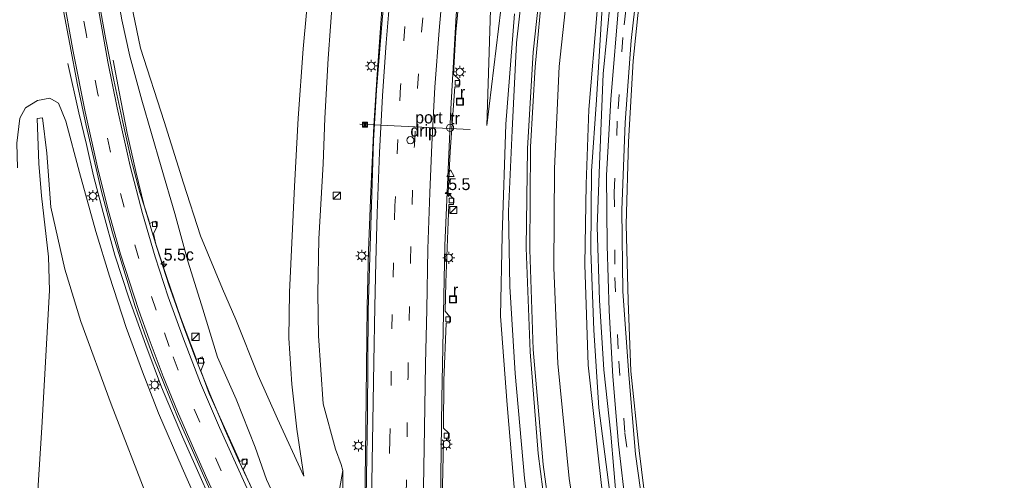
# Model space of a CAD drawing. Header units: millimetres. Extents: x 82463 to 85160, y 450000 to 452470.
# Tile 53 of 98: x 83919 to 84126, y 450725 to 450821. Entities that reach past the tile are written whole.
import ezdxf
from ezdxf.enums import TextEntityAlignment as Align

# ---------------------------------------------------------------- set-up
doc = ezdxf.new("R2010")
doc.units = ezdxf.units.MM
doc.linetypes.add('39strp', pattern=[12, 3, -9])
for name, color, linetype, lineweight in [('af-bs-rasterhekwerk', 8, 'hekwerk', 18), ('as-bs-kilometr', 13, 'Continuous', 18), ('bw-bs-drip', 8, 'Continuous', 18), ('bw-bs-portaal', 8, 'Continuous', 18), ('gr-bs-geleiderail', 213, 'geleiderail', 18), ('gw-bs-insteekwatergang', 93, 'Continuous', 18), ('gw-bs-kruinlijn', 93, 'Continuous', 18), ('gw-bs-teenlijn', 93, 'Continuous', 18), ('mk-bs-39streep 0.15', 8, '39strp', 18), ('mk-bs-streep 0.15', 8, 'Continuous', 18), ('og-b5-bekleding', 253, 'Continuous', 18), ('og-b5-water', 153, 'Continuous', 18), ('og-bs-inrichtingselement', 253, 'Continuous', 18), ('og-bs-terreinafscheiding', 253, 'Continuous', 18), ('wh-bs-kolk', 8, 'Continuous', 18), ('wh-bs-put', 8, 'Continuous', 18), ('wh-bs-waterlijn', 133, 'Continuous', 18), ('wm-bs-lichtmast', 8, 'Continuous', 18), ('wm-bs-verkeersbord', 8, 'Continuous', 18)]:
    doc.layers.add(name, color=color, linetype=linetype, lineweight=lineweight)
doc.styles.add('rtw_iso', font='iso-rtw.shx')
doc.linetypes.add('geleiderail', pattern='A,2,-1,[175,RTW.shx,S=0.5,R=0,X=0,Y=0],-1', length=4)
doc.linetypes.add('hekwerk', pattern='A,7,-1.5,[1,RTW.shx,S=0.75,R=0,X=0,Y=0],-1.5', length=10)

# ---------------------------------------------------------------- blocks, each defined once
blk = doc.blocks.new('kolk')
blk.add_lwpolyline([(-0.5, -0.5), (0.5, -0.5), (0.5, 0.5), (-0.5, 0.5)], close=True)
blk = doc.blocks.new('put')
for p, q in [((0.75, 0.75), (-0.75, 0.75)), ((-0.75, 0.75), (-0.75, -0.75)), ((0.75, -0.75), (0.75, 0.75)), ((-0.75, -0.75), (0.75, -0.75))]:
    blk.add_line(p, q)
blk.add_lwpolyline([(-0.625, 0.625), (0.625, 0.625), (0.625, -0.625), (-0.625, -0.625)], close=True)
blk = doc.blocks.new('dtbattr')
at = {"style": 'rtw_iso'}
blk.add_attdef('TAG', (0.59, 0.87), '', height=2.5, dxfattribs=at)
blk = doc.blocks.new('dtb')
blk.add_circle((0, 0), 0.75)
blk = doc.blocks.new('verkeersbord')
for p, q in [((0, 0.75), (-0.75, -0.625)), ((0.75, -0.625), (0, 0.75)), ((-0.75, -0.625), (0.75, -0.625))]:
    blk.add_line(p, q)
blk = doc.blocks.new('camera')
h = blk.add_hatch(color=256)
h.paths.add_polyline_path([(0.5, 0.5), (-0.5, 0.5), (0, 0)])
h.paths.add_polyline_path([(0, 0), (-0.5, -0.5), (0.5, -0.5)])
for p, q in [((-0.5, 0.5), (0.5, -0.5)), ((0.5, 0.5), (-0.5, -0.5))]:
    blk.add_line(p, q)
blk.add_lwpolyline([(-0.5, 0.5), (0.5, 0.5), (0.5, -0.5), (-0.5, -0.5)], close=True)
blk = doc.blocks.new('dtbattr-l')
at = {"style": 'rtw_iso'}
blk.add_attdef('TAG', (0, 0), '', height=2.5, dxfattribs=at)
blk = doc.blocks.new('kast')
blk.add_line((-0.75, -0.75), (0.75, 0.75))
blk.add_lwpolyline([(-0.75, 0.75), (0.75, 0.75), (0.75, -0.75), (-0.75, -0.75)], close=True)
blk = doc.blocks.new('lantaarnpaal')
for p, q in [((-0.75, 0), (-1.25, 0)), ((-0.88, 0.88), (-0.53, 0.53)), ((0, 0.75), (0, 1.25)), ((0.53, 0.53), (0.88, 0.88)), ((0.75, 0), (1.25, 0)), ((-0.53, -0.53), (-0.88, -0.88)), ((0, -0.75), (0, -1.25)), ((0.53, -0.53), (0.88, -0.88))]:
    blk.add_line(p, q)
blk.add_circle((0, 0), 0.75)
blk = doc.blocks.new('hecto')
for p, q in [((0, 0.625), (-0.625, 0)), ((0, -0.625), (0, 0.625)), ((-0.625, 0), (0.625, 0)), ((0.625, 0), (0, -0.625))]:
    blk.add_line(p, q)

msp = doc.modelspace()

# ---------------------------------------------------------------- linework, layer by layer
at = {"layer": 'af-bs-rasterhekwerk'}
msp.add_polyline3d([(84049.828, 450833.792, -0.058), (84047.653, 450812.686, -0.063), (84046.656, 450795.649, -0.077), (84046.151, 450778.283, -0.095), (84046.592, 450762.251, -0.095), (84047.169, 450747.472, -0.168), (84048.895, 450730.772, -0.204), (84050.872, 450714.819, -0.209), (84053.354, 450701.504, -0.209), (84053.504, 450700.704, -0.327), (84057.327, 450681.298, -0.386), (84060.147, 450671.147, -0.474), (84062.981, 450660.844, -0.227), (84066.661, 450648.639, -0.241), (84070.25, 450638.137, -0.292), (84072.385, 450632.619, -0.311), (84078.318, 450616.759, -0.1)], dxfattribs=at)
at = {"layer": 'bw-bs-portaal'}
msp.add_polyline3d([(83990.227, 450799.339, 4.745), (84013.411, 450798.202, 4.78)], dxfattribs=at)
at = {"layer": 'gr-bs-geleiderail'}
for points in [[(84006.613, 450686.338, -2.654), (84006.989, 450703.706, -2.697), (84007.458, 450741.699, -2.597), (84008.087, 450773.895, -2.36), (84009.383, 450802.611, -2.178), (84010.506, 450822.206, -2.037), (84012.42, 450843.566, -1.837), (84015.268, 450864.522, -1.541), (84017.967, 450882.785, -1.196), (84022.249, 450905.014, -0.832), (84024.1, 450913.318, -0.654)], [(83991.117, 450704.568, -2.411), (83991.28, 450720.389, -2.37), (83991.416, 450729.81, -2.298), (83991.626, 450748.26, -2.134), (83991.821, 450761.154, -2.007), (83992.099, 450772.785, -1.971), (83992.557, 450785.271, -1.816), (83993.212, 450799.007, -1.743), (83993.876, 450809.8, -1.593), (83994.9, 450823.542, -1.394), (83995.879, 450834.402, -1.285), (83996.752, 450842.462, -1.185), (83997.93, 450852.938, -1.08), (83999.329, 450863.936, -0.862), (84001.022, 450875.735, -0.708)], [(83941.797, 450762.658, 2.759), (83938.837, 450771.821, 2.578), (83936.331, 450780.785, 2.517), (83934.355, 450788.492, 2.341), (83932.847, 450795.11, 2.053), (83931.246, 450801.768, 1.802), (83928.917, 450812.118, 1.263)], [(83958.728, 450742.672, 2.872), (83955.637, 450750.537, 2.686), (83953.198, 450756.905, 2.559), (83950.151, 450765.608, 2.454), (83947.637, 450773.413, 2.359), (83944.972, 450782.232, 2.245), (83943.236, 450789.434, 2.136), (83941.425, 450797.485, 1.754), (83939.72, 450806.128, 1.359), (83938.441, 450812.792, 0.978)], [(83969.411, 450697.721, 3.604), (83966.432, 450704.018, 3.511), (83962.334, 450712.865, 3.367), (83957.264, 450724.092, 3.204), (83952.98, 450733.679, 3.079), (83948.606, 450744.12, 2.963), (83945.289, 450752.898, 2.87), (83941.797, 450762.658, 2.759)], [(83958.728, 450742.672, 2.872), (83961.962, 450735.1, 2.898), (83964.789, 450728.787, 3.014), (83968.423, 450721.081, 3.135), (83971.961, 450713.959, 3.251), (83974.878, 450708.255, 3.362), (83977.294, 450703.669, 3.423), (83978.119, 450701.895, 3.548)]]:
    msp.add_polyline3d(points, dxfattribs=at)
at = {"layer": 'gw-bs-insteekwatergang'}
for points in [[(84047.994, 450637.654, -3.713), (84044.61, 450648.09, -3.729), (84038.926, 450668.642, -3.784), (84034.323, 450689.566, -3.889), (84031.387, 450708.235, -3.798), (84028.719, 450727.855, -3.798), (84026.651, 450752.024, -3.775), (84025.974, 450773.033, -3.875), (84026.095, 450794.566, -3.879), (84027.038, 450811.409, -3.839), (84028.665, 450828.832, -3.702)], [(84022.717, 450822.561, -3.966), (84020.896, 450799.383, -3.92), (84020.129, 450775.967, -3.757), (84019.787, 450758.992, -3.652), (84021.177, 450740.392, -3.77), (84022.833, 450721.418, -3.884), (84026.674, 450700.993, -3.893), (84029.495, 450684.257, -3.934), (84032.674, 450667.514, -3.798), (84036.566, 450651.099, -3.848)]]:
    msp.add_polyline3d(points, dxfattribs=at)
at = {"layer": 'gw-bs-kruinlijn'}
for points in [[(84125.59, 451080.063, 0.207), (84116.242, 451058.999, 0.239), (84103.54, 451030.712, 0.185), (84093.655, 451006.525, 0.293), (84084.768, 450984.836, 0.148), (84076.173, 450960.316, 0.167), (84065.602, 450929.739, -0.019), (84053.76, 450890.589, 0.292), (84049.014, 450871.623, 0.41), (84042.836, 450838.486, 0.333), (84041.065, 450822.78, 0.346), (84039.967, 450804.453, 0.501), (84038.888, 450789.482, 0.369), (84038.758, 450772.769, 0.456), (84039.372, 450756.047, 0.396), (84040.442, 450739.733, 0.383), (84042.941, 450720.292, 0.419), (84045.301, 450704.32, 0.333), (84048.968, 450685.402, 0.337), (84053.119, 450668.521, 0.447), (84058.345, 450649.746, 0.324), (84064.762, 450631.704, 0.342)], [(84016.917, 450799.07, -3.47), (84018.006, 450832.279, -3.115), (84020.257, 450854.68, -2.729), (84024.733, 450880.82, -2.456), (84030.171, 450906.638, -1.869), (84035.786, 450930.819, -1.373), (84047.157, 450972.722, -0.947), (84054.213, 450995.321, -0.576), (84061.418, 451016.761, -0.272), (84069.452, 451036.65, -0.249), (84074.37, 451047.548, -0.135), (84078.998, 451059.081, 0.185)], [(84017.076, 450959.02, -0.061), (84012.637, 450951.11, 0.178), (84004.276, 450930.938, 0.192), (84001.014, 450924.708, 0.21), (83997.155, 450917.215, 0.146), (83994.238, 450909.854, 0.083), (83990.939, 450899.168, -0.04), (83988.354, 450889.894, -0.063), (83985.714, 450875.936, -0.244), (83983.88, 450863.061, -0.335), (83982.12, 450851.085, -0.449), (83980.718, 450838.41, -0.476), (83979.698, 450829.717, -0.421), (83978.382, 450815.2, -0.376), (83977.32, 450800.647, -0.421), (83976.552, 450786.289, -0.467), (83975.517, 450764.056, -0.308), (83975.349, 450754.379, -0.213), (83975.956, 450744.736, -0.344), (83977.044, 450735.292, -0.335), (83978.497, 450725.405, -0.135)], [(83935.774, 450850.59, 0.278), (83937.078, 450841.295, 0.528), (83938.801, 450829.67, 0.605), (83940.255, 450821.299, 0.66), (83941.937, 450813.61, 0.555), (83944.481, 450804.365, 0.632), (83948.54, 450790.363, 0.828), (83951.404, 450780.61, 0.919), (83954.134, 450770.581, 1.073), (83957.019, 450761.428, 1.282), (83960.374, 450750.385, 1.496), (83964.274, 450741.571, 1.777), (83968.26, 450731.468, 2.104)], [(84040.071, 450823.146, 0.205), (84038.368, 450802.471, 0.174), (84037.749, 450786.73, 0.164), (84037.511, 450769.857, 0.187), (84038.21, 450748.732, 0.183), (84040.365, 450729.055, 0.196), (84042.461, 450710.498, 0.164), (84046.097, 450692.236, 0.242), (84051.284, 450670.024, 0.233), (84056.816, 450650.006, 0.187), (84063.489, 450631.414, 0.124)], [(83918.362, 450790.162, 1.636), (83918.25, 450795.385, 1.573), (83918.86, 450800.633, 1.4), (83920.043, 450802.765, 1.182), (83922.533, 450804.358, 1.105), (83925.139, 450804.8, 1.137), (83926.97, 450803.799, 1.223), (83928.482, 450800.003, 1.337), (83931.364, 450789.221, 1.555), (83934.795, 450776.825, 1.764), (83937.67, 450767.446, 1.95)], [(83966.714, 450699.986, 2.8), (83965.722, 450700.624, 2.828), (83963.909, 450702.292, 2.689), (83961.17, 450708.63, 2.568), (83956.643, 450718.744, 2.471), (83952.925, 450727.196, 2.336), (83947.991, 450738.656, 2.169), (83944.648, 450747.308, 2.095), (83941.217, 450756.628, 1.997), (83937.67, 450767.446, 1.95)], [(83968.26, 450731.468, 2.104), (83970.644, 450724.707, 2.396), (83974.851, 450715.708, 2.475), (83978.416, 450707.979, 2.526), (83978.714, 450707.091, 2.596), (83978.32, 450705.958, 2.587), (83977.977, 450705.545, 2.68)], [(83985.61, 450623.693, -3.534), (83985.825, 450650.649, -3.488), (83986.581, 450706.498, -3.338), (83986.653, 450726.571, -3.211)]]:
    msp.add_polyline3d(points, dxfattribs=at)
at = {"layer": 'gw-bs-teenlijn'}
for points in [[(84017.076, 450959.02, -0.061), (84014.86, 450949.84, -0.285), (84010.936, 450937.716, -0.403), (84006.553, 450928.335, -0.553), (84002.854, 450919.343, -0.73), (83999.851, 450911.59, -1.007), (83996.976, 450903.907, -1.18), (83994.463, 450895.94, -1.248), (83992.173, 450886.532, -1.38), (83990.608, 450877.368, -1.498), (83988.895, 450865.108, -1.689), (83987.785, 450853.703, -1.866), (83985.87, 450839.201, -2.093), (83984.606, 450826.696, -2.207), (83983.57, 450813.139, -2.275), (83982.935, 450800.604, -2.366), (83982.536, 450791.002, -2.466), (83981.609, 450775.299, -2.661), (83981.428, 450763.819, -2.775), (83981.568, 450754.868, -2.834), (83982.582, 450740.638, -2.906), (83985.171, 450731.061, -2.979), (83986.338, 450727.863, -3.102), (83986.653, 450726.571, -3.211)], [(83978.497, 450725.405, -0.135), (83972.946, 450737.427, -0.094), (83968.938, 450746.573, -0.017), (83964.218, 450758.314, -0.067), (83961.379, 450764.764, 0.056), (83956.776, 450775.898, 0.115), (83953.217, 450786.983, 0.074), (83949.162, 450799.949, 0.092), (83944.206, 450815.297, 0.087), (83941.544, 450828.177, 0.078), (83938.435, 450840.683, 0.128), (83935.774, 450850.59, 0.278)], [(84034.623, 450834.949, -3.261), (84032.133, 450811.496, -3.193), (84031.129, 450790.024, -3.284), (84031.022, 450769.206, -3.293), (84031.824, 450749.082, -3.32), (84034.246, 450724.903, -3.302), (84037.427, 450703.987, -3.27), (84041.423, 450682.259, -3.215), (84047.992, 450655.015, -3.261), (84055.447, 450629.101, -3.261)], [(84016.917, 450799.07, -3.47), (84020.342, 450827.564, -3.647)], [(84042.902, 450825.652, -0.299), (84041.383, 450809.908, -0.299), (84040.635, 450792.697, -0.327), (84040.108, 450777.772, -0.259), (84040.576, 450762.363, -0.259), (84041.525, 450747.718, -0.259), (84042.946, 450734.25, -0.259), (84044.242, 450719.364, -0.259), (84045.893, 450706.938, -0.259), (84048.288, 450695.839, -0.259), (84051.402, 450679.867, -0.259), (84054.777, 450665.974, -0.259), (84060.394, 450648.918, -0.259), (84066.082, 450631.787, -0.259)], [(83923.426, 450784.302, -0.044), (83922.856, 450791.103, 0.142), (83922.477, 450800.532, 0.478), (83923.634, 450800.667, 0.478), (83924.554, 450793.241, 0.11), (83925.339, 450781.954, -0.308)], [(83923.426, 450784.302, -0.044), (83924.878, 450771.467, -0.408), (83925.086, 450764.42, -0.39), (83923.472, 450735.665, -0.473), (83922.623, 450722.419, -0.436), (83921.971, 450714.716, -0.334), (83919.997, 450705.697, -0.274), (83918.234, 450701.76, -0.218), (83915.767, 450700.035, -0.218), (83912.676, 450698.724, -0.218), (83909.339, 450698.219, -0.218), (83906.638, 450699.124, -0.179), (83893.1, 450710.301, -0.169), (83896.896, 450704.081, -0.245), (83901.214, 450696.833, -0.203), (83905.246, 450689.666, -0.191)], [(83925.339, 450781.954, -0.308), (83928.281, 450768.927, -0.334), (83931.681, 450757.935, -0.352), (83938.031, 450740.516, -0.357), (83945.973, 450720.061, -0.292), (83951.517, 450704.345, -0.264), (83954.989, 450696.238, -0.278), (83957.656, 450692.324, -0.376), (83960.27, 450690.475, -0.427), (83963.272, 450690.689, -0.441), (83968.657, 450693.517, -0.309)], [(83986.653, 450726.571, -3.211), (83983.368, 450707.812, -0.358), (83983.26, 450700.413, -0.358), (83982.679, 450665.152, -0.378), (83982.583, 450650.794, -0.39), (83985.61, 450623.693, -3.534)]]:
    msp.add_polyline3d(points, dxfattribs=at)
at = {"layer": 'mk-bs-39streep 0.15'}
for p, q in [((83932.83, 450818.03, 1.091), (83930.844, 450829.706, 0.991)), ((83935.251, 450805.685, 1.3), (83932.83, 450818.03, 1.091)), ((83937.9, 450793.495, 1.532), (83935.251, 450805.685, 1.3)), ((83940.731, 450781.909, 1.695), (83937.9, 450793.495, 1.532)), ((83943.84, 450771.15, 1.836), (83940.731, 450781.909, 1.695)), ((83947.451, 450760.274, 1.895), (83943.84, 450771.15, 1.836)), ((83950.231, 450752.669, 1.973), (83947.451, 450760.274, 1.895))]:
    msp.add_line(p, q, dxfattribs=at)
for points in [[(84051.159, 451033.003, 0.962), (84046.37, 451021.159, 0.801), (84041.689, 451009.166, 0.664), (84036.944, 450996.862, 0.388), (84029.401, 450974.178, -0.146), (84020.53, 450942.829, -0.633), (84017.576, 450931.443, -0.721), (84013.547, 450913.817, -1.182), (84010.023, 450896.999, -1.417), (84007.155, 450880.292, -1.512), (84005.243, 450868.104, -1.657), (84003.541, 450855.92, -1.907), (84002.074, 450844.097, -2.016), (84000.726, 450831.605, -2.166), (83999.689, 450819.857, -2.325), (83998.807, 450807.249, -2.507), (83998.207, 450796.152, -2.602), (83997.637, 450782.224, -2.711), (83997.035, 450759.342, -2.979), (83996.857, 450747.446, -3.015), (83996.586, 450733.157, -3.074), (83996.118, 450717.566, -3.102), (83996.14, 450698.658, -3.192)], [(83999.696, 450694.475, -3.465), (83999.813, 450709.659, -3.247), (84000.375, 450746.268, -3.102), (84000.607, 450758.08, -3.034), (84000.899, 450770.693, -2.952), (84001.216, 450782.485, -2.906), (84001.713, 450794.856, -2.788), (84002.349, 450806.947, -2.647), (84003.196, 450818.706, -2.547), (84004.25, 450830.955, -2.384), (84005.545, 450843.179, -2.207), (84007.08, 450855.511, -2.057), (84008.727, 450867.236, -1.871), (84010.657, 450879.492, -1.703), (84012.668, 450891.142, -1.521), (84014.892, 450902.682, -1.436), (84016.091, 450908.696, -1.256), (84019.334, 450922.932, -1.104), (84023.712, 450940.913, -0.864), (84031.762, 450969.061, -0.168), (84039.185, 450991.855, 0.121), (84050.692, 451022.474, 0.565), (84054.59, 451031.863, 0.822)], [(84047.434, 450835.149, -0.095), (84045.473, 450817.559, -0.058), (84044.314, 450799.987, -0.058), (84043.696, 450784.98, -0.104), (84043.814, 450767.154, -0.081), (84044.611, 450749.555, -0.118), (84045.932, 450734.469, -0.063), (84048.209, 450717.028, -0.058), (84050.593, 450702.157, -0.058), (84054.177, 450684.91, -0.063), (84058.447, 450667.526, -0.067), (84063.569, 450650.281, -0.063), (84069.369, 450632.805, -0.225)], [(83973.777, 450699.814, 2.85), (83966.067, 450715.902, 2.638), (83961.158, 450726.499, 2.471), (83956.624, 450736.747, 2.336), (83952.078, 450747.674, 2.169), (83950.231, 450752.669, 1.973)]]:
    msp.add_polyline3d(points, dxfattribs=at)
at = {"layer": 'mk-bs-streep 0.15'}
for points in [[(84045.395, 451028.501, 1.12), (84042.336, 451020.987, 0.982), (84038.791, 451011.84, 0.855), (84033.098, 450996.539, 0.465), (84024.988, 450971.886, 0.148), (84017.378, 450945.484, -0.329), (84013.547, 450930.026, -0.499), (84010.624, 450917.908, -0.772), (84007.554, 450903.651, -1.03), (84005.517, 450892.771, -1.265), (84001.997, 450871.177, -1.478), (83998.746, 450848.012, -1.828), (83997.77, 450838.424, -1.88), (83996.678, 450827.423, -2.021), (83995.776, 450816.423, -2.184), (83995.035, 450805.304, -2.32), (83994.414, 450793.43, -2.443), (83993.926, 450780.656, -2.597), (83993.626, 450770.433, -2.688), (83993.399, 450760.977, -2.729), (83993.17, 450749.326, -2.82), (83992.825, 450728.4, -2.943), (83992.597, 450710.088, -3.074), (83992.433, 450703.021, -3.124)], [(83956.805, 450744.934, 2.004), (83953.21, 450754.286, 1.904), (83950.031, 450763.087, 1.777), (83947.268, 450771.501, 1.636), (83944.602, 450780.594, 1.518), (83942.058, 450790.531, 1.373), (83939.281, 450802.767, 1.246), (83937.336, 450812.441, 1.109), (83935.362, 450823.53, 0.964), (83933.32, 450835.637, 0.782), (83928.928, 450862.83, 0.378), (83927.581, 450871.457, 0.219), (83927.537, 450871.736, 0.214), (83927.006, 450875.141, 0.151), (83925.097, 450886.906, -0.031), (83923.45, 450897.287, -0.14), (83922.022, 450906.49, -0.263)], [(83918.505, 450885.078, 0.151), (83920.215, 450874.192, 0.378), (83920.783, 450870.778, 0.431), (83920.827, 450870.51, 0.435), (83921.96, 450863.695, 0.542), (83925.98, 450838.481, 0.973), (83927.898, 450826.714, 1.182), (83930.025, 450814.592, 1.387), (83932.579, 450801.946, 1.536), (83935.285, 450789.725, 1.795), (83937.469, 450781.089, 1.854), (83940.008, 450772.072, 1.959), (83943.82, 450760.212, 2.109)], [(84003.217, 450690.333, -3.456), (84003.391, 450700.117, -3.474), (84003.533, 450711.299, -3.442), (84003.654, 450723.13, -3.324), (84003.844, 450735.518, -3.27), (84004.071, 450748.997, -3.27), (84004.323, 450760.414, -3.206), (84004.565, 450773.163, -3.061), (84004.933, 450784.909, -2.974), (84005.354, 450795.098, -2.915), (84005.98, 450807.149, -2.793), (84006.884, 450819.022, -2.734), (84007.796, 450829.491, -2.62)], [(83943.82, 450760.212, 2.109), (83946.016, 450754.189, 2.155), (83948.988, 450746.317, 2.248), (83951.957, 450739.002, 2.327), (83955.035, 450731.926, 2.41), (83958.145, 450724.911, 2.475), (83961.352, 450717.966, 2.629), (83964.537, 450711.202, 2.698), (83967.946, 450704.079, 2.74), (83970.719, 450698.348, 2.893)], [(83976.82, 450701.272, 2.808), (83971.618, 450712.07, 2.638), (83966.189, 450723.719, 2.466), (83960.785, 450735.647, 2.266), (83956.805, 450744.934, 2.004)]]:
    msp.add_polyline3d(points, dxfattribs=at)
at = {"layer": 'og-b5-bekleding'}
msp.add_polyline3d([(83985.825, 450650.649, -3.488), (83985.61, 450623.693, -3.534), (83982.583, 450650.794, -0.39), (83982.679, 450665.152, -0.378), (83983.26, 450700.413, -0.358), (83983.368, 450707.812, -0.358), (83986.653, 450726.571, -3.211), (83986.581, 450706.498, -3.338)], close=True, dxfattribs=at)
at = {"layer": 'og-b5-water'}
msp.add_polyline3d([(84028.83, 450834.522, -4.589), (84026.663, 450814.449, -4.589), (84025.479, 450794.241, -4.589), (84025.174, 450773.379, -4.589), (84026.024, 450751.515, -4.589), (84027.69, 450730.18, -4.589), (84030.118, 450711.24, -4.589), (84033.288, 450690.887, -4.589), (84036.42, 450674.829, -4.589), (84042.068, 450652.191, -4.589), (84045.675, 450640.383, -4.589), (84039.617, 450647.509, -4.589), (84034.591, 450666.798, -4.589), (84030.822, 450685.231, -4.589), (84027.656, 450702.82, -4.589), (84024.857, 450725.017, -4.589), (84022.907, 450746.997, -4.589), (84021.746, 450765.237, -4.589), (84021.444, 450781.105, -4.589), (84022.266, 450798.025, -4.589), (84023.186, 450816.421, -4.589), (84025.169, 450834.479, -4.589)], dxfattribs=at)
at = {"layer": 'og-bs-terreinafscheiding'}
for points in [[(83991.336, 450704.31, -3.152), (83991.365, 450707.708, -3.106), (83991.855, 450738.449, -2.952), (83992.026, 450760.159, -2.725), (83992.407, 450773.702, -2.656), (83992.799, 450784.681, -2.529), (83993.155, 450795.872, -2.379), (83993.754, 450806.474, -2.311), (83994.922, 450821.188, -2.111), (83995.826, 450830.888, -1.993), (83996.797, 450840.129, -1.884), (83997.961, 450850.437, -1.816), (83999.191, 450860.552, -1.698), (84000.668, 450870.625, -1.462), (84002.057, 450880.406, -1.353), (84003.706, 450890.659, -1.182), (84007.016, 450906.481, -1.127), (84010.404, 450921.818, -0.836), (84016.634, 450947.332, -0.536), (84027.531, 450984.423, 0.23), (84037.025, 451011.82, 0.542), (84041.004, 451021.552, 0.764), (84041.352, 451022.53, 1.055)], [(83918.469, 450883.09, 0.128), (83919.759, 450874.19, 0.324), (83921.191, 450865.849, 0.469), (83924.161, 450846.667, 0.796), (83925.546, 450838.471, 0.96), (83928.009, 450823.164, 1.155), (83929.332, 450816.14, 1.277), (83930.972, 450807.615, 1.427), (83932.763, 450799.103, 1.546), (83934.372, 450792.14, 1.705), (83936.014, 450785.215, 1.791), (83938.322, 450776.506, 1.891), (83940.418, 450769.69, 1.991), (83943.102, 450761.056, 2.109)], [(84049.398, 450836.095, -0.158), (84047.224, 450816.945, -0.104), (84045.942, 450799.72, -0.099), (84045.262, 450781.297, -0.099), (84045.515, 450764.228, -0.14), (84046.715, 450746.73, -0.186), (84048.148, 450730.038, -0.108), (84050.802, 450711.078, -0.122), (84053.627, 450695.575, -0.158), (84056.946, 450679.126, -0.086), (84057.985, 450674.718, -0.278), (84059.981, 450667.252, -0.269), (84062.492, 450658.302, -0.306), (84065.119, 450649.771, -0.32), (84067.595, 450642.219, -0.264), (84070.666, 450633.219, -0.143)], [(84007.334, 450710.894, -3.402), (84007.813, 450732.731, -3.402), (84008.832, 450733.018, -3.329), (84008.858, 450734.512, -3.329), (84007.837, 450735.518, -3.329), (84007.819, 450735.479, -3.329), (84007.919, 450745.54, -3.261), (84008.405, 450757.567, -3.206), (84009.163, 450757.619, -3.206), (84009.15, 450758.867, -3.206), (84008.162, 450760.081, -3.206), (84008.338, 450766.092, -3.188), (84008.933, 450782.482, -3.133), (84009.947, 450782.48, -3.093), (84009.951, 450783.693, -3.093), (84008.793, 450784.892, -3.093), (84009.207, 450793.626, -3.106), (84010.228, 450807.234, -3.097), (84011.111, 450807.199, -2.988), (84011.208, 450808.656, -2.988), (84009.944, 450809.868, -3.024), (84010.398, 450818.696, -2.879), (84011.727, 450832.325, -2.719)], [(83958.628, 450742.79, 2.136), (83956.849, 450747.554, 2.086), (83957.542, 450749.324, 1.982), (83957.125, 450750.464, 1.945), (83955.97, 450749.933, 1.945), (83952.609, 450758.816, 1.836), (83949.778, 450766.92, 1.745), (83947.415, 450774.155, 1.645), (83946.901, 450776.406, 1.618), (83947.635, 450777.722, 1.586), (83947.429, 450778.99, 1.564), (83946.097, 450778.458, 1.564), (83945.937, 450779.176, 1.536), (83944.062, 450785.021, 1.423), (83942.198, 450792.19, 1.305), (83940.518, 450799.743, 1.196), (83938.57, 450808.571, 1.082), (83936.823, 450817.524, 1.005), (83935.354, 450825.727, 0.91)], [(84044.708, 450825.744, -0.249), (84042.954, 450804.546, -0.218), (84042.056, 450788.657, -0.218), (84042.218, 450773.837, -0.218), (84042.615, 450760.137, -0.218), (84043.378, 450746.347, -0.218), (84044.571, 450732.124, -0.218), (84046.215, 450718.244, -0.218), (84048.323, 450704.575, -0.218), (84051.782, 450688.294, -0.218), (84055.719, 450671.478, -0.218), (84058.084, 450662.924, -0.311), (84060.907, 450653.165, -0.362), (84063.986, 450643.73, -0.371), (84067.933, 450632.346, -0.227)], [(83943.102, 450761.056, 2.109), (83945.067, 450755.458, 2.141), (83947.005, 450750.105, 2.201), (83949.2, 450744.601, 2.29), (83951.985, 450737.87, 2.383), (83955.082, 450730.77, 2.448), (83957.475, 450725.422, 2.522), (83963.577, 450711.896, 2.647), (83965.674, 450707.524, 2.708), (83966.748, 450705.174, 2.731), (83967.437, 450703.139, 2.731), (83967.795, 450701.63, 2.782), (83967.672, 450700.44, 2.8)], [(83976.914, 450704.912, 2.68), (83975.746, 450706.432, 2.708), (83972.854, 450711.983, 2.591), (83968.095, 450721.718, 2.457), (83965.737, 450726.834, 2.461), (83966.252, 450727.672, 2.461), (83966.502, 450728.459, 2.41), (83966.365, 450729.052, 2.41), (83965.02, 450728.525, 2.41), (83958.628, 450742.79, 2.136)]]:
    msp.add_polyline3d(points, dxfattribs=at)
at = {"layer": 'wh-bs-waterlijn'}
for points in [[(84025.169, 450834.479, -4.589), (84023.186, 450816.421, -4.589), (84022.266, 450798.025, -4.589), (84021.444, 450781.105, -4.589), (84021.746, 450765.237, -4.589), (84022.907, 450746.997, -4.589), (84024.857, 450725.017, -4.589), (84027.656, 450702.82, -4.589), (84030.822, 450685.231, -4.589), (84034.591, 450666.798, -4.589), (84039.617, 450647.509, -4.589)], [(84045.675, 450640.383, -4.589), (84042.068, 450652.191, -4.589), (84036.42, 450674.829, -4.589), (84033.288, 450690.887, -4.589), (84030.118, 450711.24, -4.589), (84027.69, 450730.18, -4.589), (84026.024, 450751.515, -4.589), (84025.174, 450773.379, -4.589), (84025.479, 450794.241, -4.589), (84026.663, 450814.449, -4.589), (84028.83, 450834.522, -4.589)]]:
    msp.add_polyline3d(points, dxfattribs=at)

# ---------------------------------------------------------------- block references
at = {"layer": 'as-bs-kilometr'}
ref = msp.add_blockref('dtbattr', (84008.822, 450784.761, -3.139), dxfattribs=at)
ref.add_attrib('TAG', '5.5', dxfattribs={"layer": '0', "height": 2.5, "style": 'rtw_iso'}).set_placement((84008.822, 450784.761, -3.139), align=Align.BOTTOM_LEFT)
for p in [(84008.822, 450784.761, -3.139), (83949.077, 450769.963, 2.406)]:
    msp.add_blockref('hecto', p, dxfattribs=at)
ref = msp.add_blockref('dtbattr', (83949.077, 450769.963, 2.406), dxfattribs=at)
ref.add_attrib('TAG', '5.5c', dxfattribs={"layer": '0', "height": 2.5, "style": 'rtw_iso'}).set_placement((83949.077, 450769.963, 2.406), align=Align.BOTTOM_LEFT)
at = {"layer": 'bw-bs-drip'}
ref = msp.add_blockref('dtbattr', (84000.869, 450795.982, -2.697), dxfattribs=at)
ref.add_attrib('TAG', 'drip', dxfattribs={"layer": '0', "height": 2.5, "style": 'rtw_iso'}).set_placement((84000.869, 450795.982, -2.697), align=Align.BOTTOM_LEFT)
msp.add_blockref('dtb', (84000.869, 450795.982, -2.697), dxfattribs=at)
at = {"layer": 'bw-bs-portaal'}
ref = msp.add_blockref('dtbattr-l', (84001.877251, 450798.767643, 4.762588), dxfattribs=at)
ref.add_attrib('TAG', 'port', dxfattribs={"layer": '0', "height": 2.5, "style": 'rtw_iso'}).set_placement((84001.877251, 450798.767643, 4.762588), align=Align.BOTTOM_LEFT)
at = {"layer": 'og-bs-inrichtingselement'}
ref = msp.add_blockref('dtbattr', (84009.202, 450798.59, -2.203), dxfattribs=at)
ref.add_attrib('TAG', 'tr', dxfattribs={"layer": '0', "height": 2.5, "style": 'rtw_iso'}).set_placement((84009.202, 450798.59, -2.203), align=Align.BOTTOM_LEFT)
for name, p in [('camera', (83991.341, 450799.247, 4.745)), ('dtb', (84009.202, 450798.59, -2.203)), ('kast', (83985.43, 450784.347, -2.198)), ('kast', (84009.892, 450781.346, -2.565)), ('kast', (83955.734, 450754.671, 3.023))]:
    msp.add_blockref(name, p, dxfattribs=at)
at = {"layer": 'wh-bs-kolk'}
for p in [(84010.757, 450808.055, -3.097), (84009.497, 450783.321, -3.256), (83947.218, 450778.333, 1.4), (84008.809, 450758.357, -3.397), (83956.892, 450749.645, 1.791), (84008.497, 450733.914, -3.534), (83966.075, 450728.463, 2.174)]:
    msp.add_blockref('kolk', p, dxfattribs=at)
at = {"layer": 'wh-bs-put'}
ref = msp.add_blockref('dtbattr', (84011.278, 450804.068, -3.024), dxfattribs=at)
ref.add_attrib('TAG', 'r', dxfattribs={"layer": '0', "height": 2.5, "style": 'rtw_iso'}).set_placement((84011.278, 450804.068, -3.024), align=Align.BOTTOM_LEFT)
for p in [(84011.278, 450804.068, -3.024), (84009.805, 450762.551, -3.188)]:
    msp.add_blockref('put', p, dxfattribs=at)
ref = msp.add_blockref('dtbattr', (84009.805, 450762.551, -3.188), dxfattribs=at)
ref.add_attrib('TAG', 'r', dxfattribs={"layer": '0', "height": 2.5, "style": 'rtw_iso'}).set_placement((84009.805, 450762.551, -3.188), align=Align.BOTTOM_LEFT)
at = {"layer": 'wm-bs-lichtmast'}
for p in [(83992.665, 450811.605, -2.334), (84011.245, 450810.339, -2.97), (83934.199, 450784.268, 1.745), (83990.664, 450771.72, -2.729), (84008.918, 450771.288, -3.129), (83947.184, 450744.6, 2.248), (84008.427, 450732.136, -3.361), (83989.939, 450731.815, -3.102)]:
    msp.add_blockref('lantaarnpaal', p, dxfattribs=at)
at = {"layer": 'wm-bs-verkeersbord'}
msp.add_blockref('verkeersbord', (84009.295, 450788.999, -3.099), dxfattribs=at)

doc.saveas('drawing.dxf')
